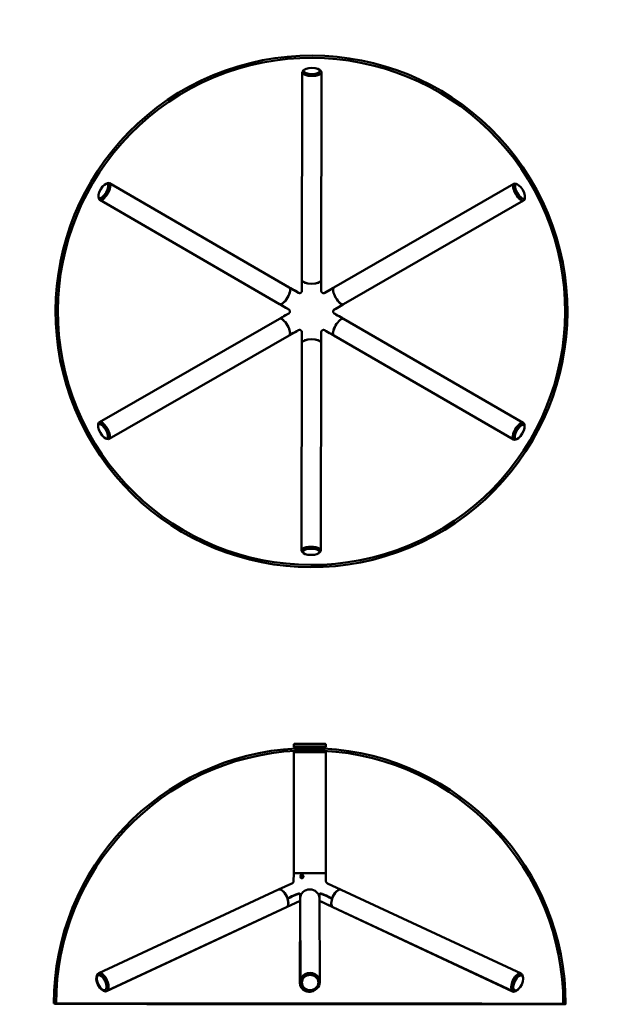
# Model space of a CAD drawing. Header units: millimetres. Extents: x 160 to 2067, y -407 to 1114.
# Tile 3 of 4: x 867 to 1380, y 248 to 1114. Entities that reach past the tile are written whole.
import ezdxf

# ---------------------------------------------------------------- set-up
doc = ezdxf.new("R2010")
doc.units = ezdxf.units.MM
doc.header["$LTSCALE"] = 4
doc.layers.add('Visibile (ISO)', color=7, linetype='Continuous', lineweight=50)

msp = doc.modelspace()

# ---------------------------------------------------------------- linework, layer by layer
at = {"layer": 'Visibile (ISO)'}
for p, q in [((1115, 1067.39), (1114.76, 884.63)), ((1115, 1067.39), (1115, 1067.58)), ((1117.03, 1069.83), (1115.91, 1069)), ((1129.97, 1069.81), (1131.09, 1068.98)), ((1132, 1067.37), (1131.76, 884.6)), ((1132, 1067.37), (1132, 1067.55)), ((942.35, 969.35), (943.63, 969.9)), ((945.48, 969.88), (945.32, 969.97)), ((945.48, 969.88), (1103.57, 878.19)), ((1301.2, 969.31), (1142.92, 878.13)), ((1301.2, 969.31), (1301.36, 969.41)), ((1304.33, 968.77), (1303.06, 969.33)), ((935.86, 958.15), (936.01, 956.77)), ((936.95, 955.17), (936.79, 955.27)), ((936.95, 955.17), (1095.05, 863.49)), ((1309.68, 954.58), (1151.41, 863.4)), ((1309.68, 954.58), (1309.84, 954.68)), ((1310.79, 957.57), (1310.63, 956.19)), ((1131.75, 875.15), (1131.76, 884.6)), ((1111.74, 873.45), (1107.81, 875.74)), ((1114.75, 875.18), (1114.75, 880.09)), ((1134.74, 873.42), (1137.87, 875.22)), ((1103.22, 858.74), (1095.05, 863.49)), ((1143.22, 858.68), (1151.41, 863.4)), ((936.65, 759.61), (1095.03, 850.58)), ((1103.21, 855.28), (1100.09, 853.48)), ((1143.22, 855.22), (1147.15, 852.94)), ((1309.37, 759.02), (1151.38, 850.49)), ((1111.69, 840.55), (1103.5, 835.84)), ((1134.69, 840.51), (1142.86, 835.78)), ((945.12, 744.87), (1103.5, 835.84)), ((1114.69, 838.81), (1114.68, 833.91)), ((1131.69, 838.78), (1131.67, 829.34)), ((1300.85, 744.31), (1142.86, 835.78)), ((1114.33, 646.83), (1114.67, 829.37)), ((1131.33, 646.8), (1131.67, 829.34)), ((935.54, 756.63), (935.7, 758)), ((936.65, 759.61), (936.49, 759.52)), ((1309.37, 759.02), (1309.53, 758.93)), ((1310.47, 756.02), (1310.32, 757.4)), ((941.98, 745.42), (943.25, 744.86)), ((945.12, 744.87), (944.96, 744.78)), ((1300.85, 744.31), (1301.01, 744.22)), ((1304, 744.85), (1302.73, 744.29)), ((1114.33, 646.83), (1114.33, 646.64)), ((1116.37, 644.37), (1115.26, 645.19)), ((1129.28, 644.34), (1130.4, 645.16)), ((1131.33, 646.8), (1131.33, 646.61)), ((1108.23, 476.78), (1107.73, 476.28)), ((1135.23, 476.76), (1135.73, 476.26)), ((1107.65, 362.98), (1107.72, 469.48)), ((1107.73, 473.98), (1107.73, 476.28)), ((1108.22, 470.48), (1108.22, 469.48)), ((1108.23, 472.98), (1108.23, 473.98)), ((1111.63, 472.98), (1111.63, 472.97)), ((1116.26, 472.98), (1116.11, 472.68)), ((1116.11, 472.68), (1116.11, 470.49)), ((1118.96, 472.98), (1119.11, 472.67)), ((1119.11, 472.67), (1119.11, 470.49)), ((1119.73, 472.88), (1119.72, 470.49)), ((1121.13, 472.88), (1121.13, 472.97)), ((1122.33, 472.88), (1122.33, 472.97)), ((1123.73, 472.87), (1123.72, 470.48)), ((1128.48, 472.66), (1128.47, 470.48)), ((1128.63, 472.96), (1128.48, 472.66)), ((1131.32, 472.96), (1131.48, 472.66)), ((1131.48, 472.66), (1131.47, 470.47)), ((1131.83, 472.96), (1131.83, 472.96)), ((1135.22, 470.46), (1135.22, 469.46)), ((1135.23, 472.96), (1135.23, 473.96)), ((1135.65, 362.96), (1135.72, 469.46)), ((1135.73, 473.96), (1135.73, 476.26)), ((1107.65, 362.98), (1107.45, 355.52)), ((1114.02, 360.21), (1114.55, 360.82)), ((1115.02, 360.21), (1114.02, 360.21)), ((1114.22, 359.38), (1114.02, 360.21)), ((1115.13, 359.37), (1114.22, 359.38)), ((1114.94, 359.15), (1114.22, 359.38)), ((1114.55, 360.82), (1115.28, 360.6)), ((1114.94, 358.49), (1114.89, 358.49)), ((1114.99, 361.49), (1114.9, 361.49)), ((1115.47, 359.77), (1114.94, 359.15)), ((1115.28, 360.6), (1115.47, 359.77)), ((1135.65, 362.96), (1135.68, 361.51)), ((1135.76, 358.41), (1135.84, 355.53)), ((936.05, 274.88), (1094.14, 348.43)), ((1105.97, 353.93), (1094.14, 348.43)), ((1137.33, 353.91), (1149.17, 348.39)), ((1307.45, 274.62), (1149.17, 348.39)), ((1113.18, 338.53), (1101.27, 332.97)), ((1113.18, 338.54), (1101.31, 333.01)), ((1112.75, 266.61), (1113.08, 338.48)), ((1113.16, 344.49), (1113.17, 343.85)), ((1113.41, 267.17), (1113.18, 340.7)), ((1130.16, 344.56), (1130.18, 340.75)), ((1130.41, 267.22), (1130.18, 340.75)), ((1130.18, 338.48), (1141.99, 332.98)), ((1130.18, 338.45), (1132.73, 337.26)), ((942.89, 259.15), (1101.27, 332.97)), ((943.22, 259.46), (1101.31, 333.01)), ((1132.73, 337.26), (1141.93, 332.95)), ((1299.92, 258.9), (1141.93, 332.95)), ((1300.27, 259.21), (1141.99, 332.98)), ((933.99, 270.88), (934.15, 272.08)), ((934.31, 271.15), (934.46, 272.34)), ((936.05, 274.88), (935.89, 274.8)), ((1307.45, 274.62), (1307.61, 274.54)), ((1309.18, 270.92), (1309.02, 272.11)), ((938.96, 260.2), (939.98, 259.56)), ((939.25, 260.53), (940.26, 259.88)), ((1112.75, 266.61), (1112.75, 266.54)), ((1113.41, 267.17), (1113.41, 267.09)), ((1130.41, 267.22), (1130.41, 267.15)), ((1303.88, 259.95), (1302.86, 259.31)), ((1304.21, 260.26), (1303.19, 259.62)), ((942.89, 259.15), (942.73, 259.08)), ((943.22, 259.46), (943.06, 259.39)), ((1299.92, 258.9), (1300.08, 258.83)), ((1300.27, 259.21), (1300.43, 259.13))]:
    msp.add_line(p, q, dxfattribs=at)
for centre, radius, start, end in [((1123.15, 857.12), 225, 205.51064, 25.51064), ((1123.15, 857.12), 223, 205.51064, 25.51064), ((1121.57, 247.97), 225, 93.02911, 179.9594), ((1121.57, 247.97), 223, 93.02911, 179.9594), ((1121.57, 247.97), 223, 359.9594, 86.88969), ((1121.57, 247.97), 225, 359.9594, 86.88969)]:
    msp.add_arc(centre, radius, start, end, dxfattribs=at)
for centre, major_axis, ratio in [((1123.15, 857.12), (-203.06, -96.9), 0.999999), ((1123.15, 857.12), (201.26, 96.04), 0.999999), ((1123.5, 1068.6), (7.25, -0.01), 0.37323), ((940.16, 963.14), (3.64, 6.27), 0.373347), ((1306.5, 962.56), (3.62, -6.28), 0.374489), ((939.83, 751.64), (-3.61, 6.29), 0.374723), ((1306.16, 751.05), (-3.63, -6.27), 0.375865), ((1122.83, 645.59), (-7.25, 0.01), 0.375982), ((1114.75, 359.99), (0, 1.19), 0.866815), ((938.58, 266.68), (-3.06, 6.57), 0.465418), ((1121.91, 267.12), (8.5, 0.03), 0.927738), ((1121.91, 266.71), (7.25, 0.02), 0.927738), ((1304.91, 266.42), (3.06, 6.57), 0.462876), ((1121.57, 247.97), (-225, 0.16), 0.001485), ((1121.57, 247.97), (223, -0.16), 0.001485)]:
    msp.add_ellipse(centre, major_axis=major_axis, ratio=ratio, dxfattribs=at)
for centre, major_axis, ratio, start_param, end_param in [((1123.5, 1067.57), (-8.5, 0.01), 0.37323, 5.815736, 9.892228), ((1123.5, 1067.38), (8.5, -0.01), 0.37323, 3.141593, 6.283185), ((1123.5, 1067.38), (-8.5, 0.01), 0.37323, 0, 3.141593), ((941.06, 962.62), (-4.26, -7.35), 0.373347, 5.815552, 9.892412), ((1305.6, 962.04), (-4.24, 7.37), 0.374489, 5.813755, 9.894208), ((941.22, 962.53), (4.26, 7.35), 0.373347, 3.141593, 6.283185), ((941.22, 962.53), (-4.26, -7.35), 0.373347, 0, 3.141593), ((1305.44, 961.95), (4.24, -7.37), 0.374489, 3.141593, 6.283185), ((1305.44, 961.95), (-4.24, 7.37), 0.374489, 0, 3.141593), ((1123.26, 884.62), (8.5, -0.01), 0.37323, 3.141593, 6.283185), ((1123.26, 884.62), (-8.5, 0.01), 0.37323, 0.028717, 3.111343), ((1123.26, 884.62), (8.5, -0.01), 0.37323, 6.282498, 6.283185), ((1099.31, 870.84), (4.26, 7.35), 0.373347, 3.141593, 6.283185), ((1099.31, 870.84), (-4.26, -7.35), 0.373347, 0.030486, 3.113111), ((1112.75, 875.18), (-0.68, -1.88), 0.99999, 1.839977, 1.917262), ((1133.74, 875.15), (-0.68, 1.88), 0.99885, 1.220837, 1.314138), ((1147.16, 870.76), (-4.24, 7.37), 0.374489, 0.027715, 3.11034), ((1147.16, 870.76), (4.24, -7.37), 0.374489, 3.141593, 6.283185), ((1112.75, 875.18), (-1.96, 0.38), 0.999989, 1.234455, 1.309331), ((1133.75, 875.15), (-1.96, -0.37), 0.998777, 1.842094, 1.909692), ((1099.31, 870.84), (-4.26, -7.35), 0.373347, 0, 0.000923), ((1102.22, 857.02), (-1.28, 1.54), 0.998641, 4.968416, 5.064253), ((1144.21, 856.95), (1.27, 1.54), 0.998692, 1.2122, 1.317109), ((1147.16, 870.76), (4.24, -7.37), 0.374489, 6.281495, 6.283185), ((1099.27, 843.21), (-4.23, 7.37), 0.374723, 3.141593, 6.283185), ((1099.27, 843.21), (4.23, -7.37), 0.374723, 0.031253, 3.113878), ((1102.22, 857.01), (1.3, 1.51), 0.998542, 4.373202, 4.441025), ((1147.12, 843.13), (4.26, 7.36), 0.375865, 0.028481, 3.111106), ((1147.12, 843.13), (-4.26, -7.36), 0.375865, 3.141593, 6.283185), ((1144.21, 856.94), (-1.29, 1.53), 0.998612, 1.840781, 1.91825), ((1112.69, 838.81), (-1.97, -0.32), 0.998907, 4.965987, 5.071176), ((1133.69, 838.78), (1.97, -0.34), 0.99999, 1.216702, 1.315463), ((1099.27, 843.21), (4.23, -7.37), 0.374723, 0, 0.001691), ((1123.17, 829.36), (8.5, -0.02), 0.375982, 0.030251, 3.112876), ((1123.17, 829.36), (-8.5, 0.02), 0.375982, 3.141593, 6.283185), ((1112.69, 838.81), (-0.68, 1.88), 0.998853, 4.362717, 4.442889), ((1133.69, 838.78), (0.71, 1.87), 0.999991, 1.837288, 1.933752), ((1147.12, 843.13), (-4.26, -7.36), 0.375865, 6.282261, 6.283185), ((1123.17, 829.36), (8.5, -0.02), 0.375982, 0, 0.000689), ((940.72, 752.15), (4.23, -7.37), 0.374723, 5.813387, 9.894577), ((940.89, 752.24), (4.23, -7.37), 0.374723, 0, 3.141593), ((940.89, 752.24), (-4.23, 7.37), 0.374723, 3.141593, 6.283185), ((1305.11, 751.67), (-4.26, -7.36), 0.375865, 3.141593, 6.283185), ((1305.11, 751.67), (4.26, 7.36), 0.375865, 0, 3.141593), ((1305.27, 751.57), (4.26, 7.36), 0.375865, 5.811585, 9.896378), ((1122.83, 646.63), (8.5, -0.02), 0.375982, 5.8114, 9.896563), ((1122.83, 646.81), (-8.5, 0.02), 0.375982, 3.141593, 6.283185), ((1122.83, 646.81), (8.5, -0.02), 0.375982, 0, 3.141593), ((1121.73, 476.77), (13.5, -0.01), 0.001485, 0.001485, 3.140108), ((1121.73, 473.97), (-14, 0.01), 0.001485, 2.87353, 6.551248), ((1121.73, 472.97), (-13.5, 0.01), 0.001485, 2.362437, 7.436276), ((1121.72, 469.47), (-14, 0.01), 0.001485, 3.141593, 6.283185), ((1121.73, 476.27), (-14, 0.01), 0.001485, 3.141593, 6.283185), ((1121.72, 470.47), (13.5, -0.01), 0.001485, 0, 3.141593), ((1121.73, 473.97), (-13.5, 0.01), 0.001485, 3.141593, 6.283185), ((1121.73, 472.97), (10.25, -0.01), 0.001485, 5.925413, 10.432222), ((1121.73, 472.97), (10.1, -0.01), 0.001485, 5.967414, 10.422828), ((1115.73, 472.97), (-3.5, 0), 0.001485, 4.558856, 8.00603), ((1117.61, 472.98), (-1.65, 0), 0.001485, 2.52801, 6.896768), ((1117.59, 472.96), (-1.65, 0), 0.001485, 5.655593, 6.909293), ((1117.61, 472.68), (1.5, 0), 0.001485, 0, 3.141593), ((1115.73, 472.97), (3.5, 0), 0.001485, 5.896, 6.671855), ((1117.59, 472.96), (1.65, 0), 0.001485, 5.705467, 6.862389), ((1121.73, 472.97), (10.1, -0.01), 0.001485, 4.436338, 4.652948), ((1121.73, 472.97), (10.25, -0.01), 0.001485, 4.440493, 4.653819), ((1121.73, 472.97), (-13.5, 0.01), 0.001485, 1.365639, 1.526337), ((1121.73, 472.88), (-2, 0), 0.001485, 3.141593, 6.283185), ((1121.73, 472.97), (-0.85, 0.001), 0.001485, 2.354464, 7.070314), ((1121.73, 472.97), (10.1, -0.01), 0.001485, 4.77183, 5.463967), ((1121.73, 472.97), (10.25, -0.01), 0.001485, 4.770959, 5.450356), ((1121.73, 472.97), (-13.5, 0.01), 0.001485, 1.615255, 2.106676), ((1129.98, 472.96), (-1.65, 0), 0.001485, 2.52801, 6.896768), ((1129.98, 472.66), (1.5, 0), 0.001485, 0, 3.141593), ((1121.65, 362.97), (-14, 0.01), 0.001485, 3.141632, 6.283146), ((1121.65, 362.97), (-14, 0.01), 0.001485, 3.141632, 6.283146), ((1114.9, 359.99), (0, 1.5), 0.866815, 6.204529, 9.464449), ((1097.73, 340.72), (-3.59, 7.71), 0.465418, 3.141593, 6.283185), ((1097.73, 340.72), (-3.59, 7.71), 0.465418, 4.500233, 6.283185), ((1121.68, 340.72), (-8.5, -0.03), 0.927738, 3.141593, 6.283185), ((1121.68, 340.72), (8.5, 0.03), 0.927738, 0, 3.137272), ((1145.58, 340.69), (-3.59, -7.7), 0.462876, 3.141593, 6.283185), ((1145.58, 340.69), (3.59, 7.7), 0.462876, 0, 1.781443), ((1097.73, 340.72), (3.59, -7.71), 0.465418, 0, 1.329078), ((1121.64, 344.64), (18.84, -0.01), 0.001485, 2.042603, 2.189036), ((1121.63, 344.64), (18.84, -0.01), 0.001485, 0.949202, 1.095666), ((1145.58, 340.69), (-3.59, -7.7), 0.462876, 4.952598, 6.283185), ((1097.68, 340.68), (3.59, -7.7), 0.461763, 6.216516, 6.283185), ((1097.68, 340.68), (3.59, -7.7), 0.461763, 6.216516, 6.283185), ((1145.54, 340.64), (-3.61, -7.7), 0.464306, 0, 0.115454), ((1145.54, 340.64), (-3.61, -7.7), 0.464306, 0, 0.115454), ((939.14, 266.78), (-3.59, 7.7), 0.461763, 0.094893, 1.338911), ((938.24, 266.37), (-3.06, 6.57), 0.461763, 0.622542, 2.519051), ((939.3, 266.86), (-3.59, 7.7), 0.461763, 0.221095, 0.85566), ((939.3, 266.86), (-3.59, 7.7), 0.461763, 0.221095, 0.85566), ((939.47, 267.1), (3.59, -7.71), 0.465418, 5.65338, 10.054584), ((939.64, 267.17), (3.59, -7.71), 0.465418, 0, 3.141593), ((939.64, 267.17), (-3.59, 7.71), 0.465418, 3.141593, 6.283185), ((1121.91, 267.2), (-8.5, -0.03), 0.927738, 3.141593, 6.283185), ((1121.91, 267.2), (8.5, 0.03), 0.927738, 0, 3.141593), ((1303.86, 266.91), (-3.59, -7.7), 0.462876, 3.141593, 6.283185), ((1303.86, 266.91), (3.59, 7.7), 0.462876, 0, 3.141593), ((1304.02, 266.84), (3.59, 7.7), 0.462876, 5.658442, 10.049521), ((939.14, 266.78), (3.59, -7.7), 0.461763, 4.739929, 6.283185), ((939.3, 266.86), (3.59, -7.7), 0.461763, 5.263711, 6.283185), ((939.3, 266.86), (3.59, -7.7), 0.461763, 5.263711, 6.283185), ((1121.25, 266.57), (-8.5, 0.04), 0.926625, 0, 2.353389), ((1121.25, 266.57), (-8.5, 0.04), 0.926625, 0, 2.353389), ((1121.25, 266.5), (-8.5, 0.04), 0.926625, 0, 2.421245), ((1303.68, 266.52), (-3.61, -7.7), 0.464306, 0, 0.798939), ((1304.58, 266.1), (-3.08, -6.56), 0.464306, 0.627586, 0.897506), ((1303.52, 266.6), (-3.61, -7.7), 0.464306, 0, 0.559316), ((1303.52, 266.6), (-3.61, -7.7), 0.464306, 0, 0.559316)]:
    msp.add_ellipse(centre, major_axis=major_axis, ratio=ratio, start_param=start_param, end_param=end_param, dxfattribs=at)
for points, knots in [([(1114.75, 875.19), (1114.75, 875.69), (1114.75, 876.19), (1114.75, 878.99), (1114.75, 881.24), (1114.76, 883.79), (1114.76, 884.21), (1114.76, 884.63)], [10.2471585, 10.2471585, 10.2471585, 10.2471585, 10.3980113, 10.3980113, 11.0915919, 11.0915919, 11.2243041, 11.2243041, 11.2243041, 11.2243041]), ([(1114.76, 884.54), (1114.76, 884.14), (1114.76, 883.76), (1114.76, 881.23), (1114.76, 878.98), (1114.75, 876.19), (1114.75, 875.69), (1114.75, 875.2)], [2.5011339, 2.5011339, 2.5011339, 2.5011339, 2.6253355, 2.6253355, 3.3185686, 3.3185686, 3.4676083, 3.4676083, 3.4676083, 3.4676083]), ([(1131.74, 875.17), (1131.74, 875.67), (1131.74, 876.16), (1131.75, 878.95), (1131.75, 881.2), (1131.75, 883.73), (1131.75, 884.12), (1131.75, 884.51)], [10.1660109, 10.1660109, 10.1660109, 10.1660109, 10.3150506, 10.3150506, 11.0082837, 11.0082837, 11.1324854, 11.1324854, 11.1324854, 11.1324854]), ([(1131.76, 884.6), (1131.76, 884.18), (1131.76, 883.77), (1131.75, 881.21), (1131.75, 878.96), (1131.75, 876.17), (1131.75, 875.66), (1131.75, 875.16)], [2.5569077, 2.5569077, 2.5569077, 2.5569077, 2.6899037, 2.6899037, 3.3834842, 3.3834842, 3.5343371, 3.5343371, 3.5343371, 3.5343371]), ([(1103.57, 878.19), (1103.94, 877.98), (1104.29, 877.77), (1106.5, 876.49), (1108.45, 875.36), (1110.87, 873.96), (1111.3, 873.71), (1111.74, 873.46)], [2.5572707, 2.5572707, 2.5572707, 2.5572707, 2.6899037, 2.6899037, 3.3834842, 3.3834842, 3.5343371, 3.5343371, 3.5343371, 3.5343371]), ([(1111.73, 873.46), (1111.3, 873.71), (1110.87, 873.96), (1108.45, 875.36), (1106.51, 876.48), (1104.32, 877.75), (1103.99, 877.95), (1103.65, 878.14)], [10.1660109, 10.1660109, 10.1660109, 10.1660109, 10.3150506, 10.3150506, 11.0082837, 11.0082837, 11.1324854, 11.1324854, 11.1324854, 11.1324854]), ([(1114.75, 875.2), (1114.75, 874.94), (1114.7, 874.68), (1114.57, 874.35), (1114.53, 874.27), (1114.48, 874.19)], [-0.436132, -0.436132, -0.436132, -0.436132, -0.3537922, -0.3537922, -0.3249098, -0.3249098, -0.3249098, -0.3249098]), ([(1132.02, 874.14), (1131.98, 874.21), (1131.94, 874.29), (1131.79, 874.63), (1131.74, 874.9), (1131.74, 875.17)], [-0.1139811, -0.1139811, -0.1139811, -0.1139811, -0.0861964, -0.0861964, 0, 0, 0, 0]), ([(1134.75, 873.42), (1135.18, 873.67), (1135.62, 873.92), (1138.04, 875.32), (1139.99, 876.44), (1142.2, 877.71), (1142.56, 877.92), (1142.92, 878.13)], [10.2471585, 10.2471585, 10.2471585, 10.2471585, 10.3980113, 10.3980113, 11.0915919, 11.0915919, 11.2233426, 11.2233426, 11.2233426, 11.2233426]), ([(1142.85, 878.08), (1142.51, 877.89), (1142.17, 877.69), (1139.98, 876.43), (1138.04, 875.31), (1135.62, 873.92), (1135.19, 873.67), (1134.76, 873.42)], [2.5011339, 2.5011339, 2.5011339, 2.5011339, 2.6253355, 2.6253355, 3.3185686, 3.3185686, 3.4676083, 3.4676083, 3.4676083, 3.4676083]), ([(1112.73, 873.18), (1112.65, 873.18), (1112.57, 873.19), (1112.22, 873.23), (1111.96, 873.32), (1111.73, 873.46)], [-0.1109381, -0.1109381, -0.1109381, -0.1109381, -0.0861964, -0.0861964, 0, 0, 0, 0]), ([(1114.48, 874.19), (1114.42, 874.09), (1114.35, 873.98), (1114.17, 873.77), (1114.06, 873.67), (1113.81, 873.49), (1113.68, 873.41), (1113.39, 873.29), (1113.25, 873.24), (1112.98, 873.19), (1112.85, 873.18), (1112.73, 873.18)], [-0.21215399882, -0.21215399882, -0.21215399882, -0.21215399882, -0.21213816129, -0.21213816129, -0.21212232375, -0.21212232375, -0.21210648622, -0.21210648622, -0.21209064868, -0.21209064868, -0.21207481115, -0.21207481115, -0.21207481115, -0.21207481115]), ([(1133.75, 873.15), (1133.64, 873.15), (1133.51, 873.16), (1133.24, 873.21), (1133.1, 873.25), (1132.83, 873.37), (1132.69, 873.45), (1132.45, 873.62), (1132.34, 873.72), (1132.16, 873.93), (1132.08, 874.04), (1132.02, 874.14)], [0.212070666, 0.212070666, 0.212070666, 0.212070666, 0.2122385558, 0.2122385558, 0.2124064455, 0.2124064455, 0.2125743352, 0.2125743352, 0.2127422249, 0.2127422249, 0.2129101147, 0.2129101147, 0.2129101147, 0.2129101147]), ([(1134.76, 873.42), (1134.54, 873.29), (1134.29, 873.21), (1133.94, 873.16), (1133.85, 873.15), (1133.75, 873.15)], [-0.436132, -0.436132, -0.436132, -0.436132, -0.3537922, -0.3537922, -0.3252106, -0.3252106, -0.3252106, -0.3252106]), ([(1103.22, 858.75), (1102.78, 859), (1102.35, 859.25), (1099.93, 860.66), (1097.98, 861.78), (1095.77, 863.07), (1095.41, 863.27), (1095.05, 863.48)], [10.2471585, 10.2471585, 10.2471585, 10.2471585, 10.3980113, 10.3980113, 11.0915919, 11.0915919, 11.2245878, 11.2245878, 11.2245878, 11.2245878]), ([(1095.13, 863.44), (1095.47, 863.24), (1095.8, 863.05), (1097.99, 861.78), (1099.94, 860.65), (1102.35, 859.26), (1102.78, 859.01), (1103.21, 858.76)], [2.5011339, 2.5011339, 2.5011339, 2.5011339, 2.6253355, 2.6253355, 3.3185686, 3.3185686, 3.4676083, 3.4676083, 3.4676083, 3.4676083]), ([(1103.21, 858.76), (1103.43, 858.63), (1103.63, 858.46), (1103.86, 858.17), (1103.91, 858.08), (1103.96, 857.99)], [-0.436132, -0.436132, -0.436132, -0.436132, -0.3537938, -0.3537938, -0.3215925, -0.3215925, -0.3215925, -0.3215925]), ([(1103.94, 856.01), (1104, 856.1), (1104.06, 856.22), (1104.15, 856.47), (1104.18, 856.61), (1104.22, 856.91), (1104.22, 857.07), (1104.19, 857.37), (1104.16, 857.51), (1104.07, 857.77), (1104.02, 857.89), (1103.96, 857.99)], [0.2121502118, 0.2121502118, 0.2121502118, 0.2121502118, 0.2123328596, 0.2123328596, 0.2125155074, 0.2125155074, 0.2126981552, 0.2126981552, 0.212880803, 0.212880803, 0.2130634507, 0.2130634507, 0.2130634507, 0.2130634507]), ([(1142.47, 855.97), (1142.42, 856.07), (1142.37, 856.18), (1142.28, 856.43), (1142.25, 856.57), (1142.21, 856.86), (1142.21, 857.01), (1142.24, 857.3), (1142.27, 857.44), (1142.36, 857.69), (1142.41, 857.8), (1142.46, 857.9)], [0.2129311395, 0.2129311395, 0.2129311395, 0.2129311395, 0.2131081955, 0.2131081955, 0.2132852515, 0.2132852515, 0.2134623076, 0.2134623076, 0.2136393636, 0.2136393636, 0.2138164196, 0.2138164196, 0.2138164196, 0.2138164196]), ([(1142.46, 857.9), (1142.51, 857.99), (1142.56, 858.08), (1142.79, 858.38), (1143, 858.56), (1143.23, 858.69)], [-0.1173478, -0.1173478, -0.1173478, -0.1173478, -0.0861964, -0.0861964, 0, 0, 0, 0]), ([(1151.4, 863.4), (1151.04, 863.19), (1150.68, 862.98), (1148.47, 861.7), (1146.52, 860.58), (1144.1, 859.19), (1143.66, 858.94), (1143.22, 858.68)], [2.5569077, 2.5569077, 2.5569077, 2.5569077, 2.6899037, 2.6899037, 3.3834842, 3.3834842, 3.5343371, 3.5343371, 3.5343371, 3.5343371]), ([(1143.23, 858.69), (1143.66, 858.94), (1144.09, 859.19), (1146.51, 860.58), (1148.46, 861.7), (1150.64, 862.96), (1150.98, 863.16), (1151.32, 863.35)], [10.1660109, 10.1660109, 10.1660109, 10.1660109, 10.3150506, 10.3150506, 11.0082837, 11.0082837, 11.1324854, 11.1324854, 11.1324854, 11.1324854]), ([(1095.04, 850.58), (1095.4, 850.79), (1095.75, 850.99), (1097.97, 852.27), (1099.91, 853.38), (1102.34, 854.78), (1102.77, 855.03), (1103.21, 855.28)], [2.558157, 2.558157, 2.558157, 2.558157, 2.6899037, 2.6899037, 3.3834842, 3.3834842, 3.5343371, 3.5343371, 3.5343371, 3.5343371]), ([(1103.2, 855.27), (1102.77, 855.02), (1102.34, 854.77), (1099.92, 853.39), (1097.98, 852.27), (1095.79, 851.01), (1095.45, 850.82), (1095.11, 850.62)], [10.1660109, 10.1660109, 10.1660109, 10.1660109, 10.3150506, 10.3150506, 11.0082837, 11.0082837, 11.1324854, 11.1324854, 11.1324854, 11.1324854]), ([(1103.94, 856.01), (1103.9, 855.94), (1103.86, 855.87), (1103.64, 855.58), (1103.44, 855.4), (1103.2, 855.27)], [-0.1112106, -0.1112106, -0.1112106, -0.1112106, -0.0861964, -0.0861964, 0, 0, 0, 0]), ([(1143.22, 855.21), (1143, 855.33), (1142.8, 855.51), (1142.58, 855.79), (1142.52, 855.88), (1142.47, 855.97)], [-0.436132, -0.436132, -0.436132, -0.436132, -0.3537938, -0.3537938, -0.3220792, -0.3220792, -0.3220792, -0.3220792]), ([(1151.3, 850.53), (1150.96, 850.73), (1150.63, 850.92), (1148.44, 852.19), (1146.5, 853.31), (1144.08, 854.71), (1143.66, 854.96), (1143.22, 855.21)], [2.5011339, 2.5011339, 2.5011339, 2.5011339, 2.6253355, 2.6253355, 3.3185686, 3.3185686, 3.4676083, 3.4676083, 3.4676083, 3.4676083]), ([(1143.22, 855.21), (1143.65, 854.96), (1144.09, 854.71), (1146.51, 853.31), (1148.45, 852.19), (1150.66, 850.91), (1151.02, 850.7), (1151.38, 850.49)], [10.2471585, 10.2471585, 10.2471585, 10.2471585, 10.3980113, 10.3980113, 11.0915919, 11.0915919, 11.2242216, 11.2242216, 11.2242216, 11.2242216]), ([(1111.69, 840.54), (1111.25, 840.29), (1110.82, 840.04), (1108.39, 838.65), (1106.44, 837.53), (1104.23, 836.26), (1103.87, 836.05), (1103.5, 835.84)], [10.2471585, 10.2471585, 10.2471585, 10.2471585, 10.3980113, 10.3980113, 11.0915919, 11.0915919, 11.2245878, 11.2245878, 11.2245878, 11.2245878]), ([(1103.58, 835.89), (1103.92, 836.09), (1104.26, 836.28), (1106.45, 837.54), (1108.4, 838.66), (1110.81, 840.05), (1111.24, 840.29), (1111.68, 840.54)], [2.5011339, 2.5011339, 2.5011339, 2.5011339, 2.6253355, 2.6253355, 3.3185686, 3.3185686, 3.4676083, 3.4676083, 3.4676083, 3.4676083]), ([(1111.68, 840.54), (1111.9, 840.67), (1112.15, 840.76), (1112.52, 840.81), (1112.63, 840.81), (1112.75, 840.81)], [-0.436132, -0.436132, -0.436132, -0.436132, -0.3537922, -0.3537922, -0.3184958, -0.3184958, -0.3184958, -0.3184958]), ([(1114.41, 839.83), (1114.35, 839.93), (1114.28, 840.03), (1114.11, 840.23), (1114.01, 840.32), (1113.77, 840.5), (1113.65, 840.57), (1113.38, 840.69), (1113.25, 840.74), (1112.99, 840.79), (1112.86, 840.81), (1112.75, 840.81)], [0.213090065, 0.213090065, 0.213090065, 0.213090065, 0.2132512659, 0.2132512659, 0.2134124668, 0.2134124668, 0.2135736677, 0.2135736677, 0.2137348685, 0.2137348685, 0.2138960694, 0.2138960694, 0.2138960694, 0.2138960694]), ([(1131.99, 839.83), (1132.04, 839.92), (1132.12, 840.02), (1132.29, 840.21), (1132.39, 840.31), (1132.62, 840.48), (1132.75, 840.55), (1133.01, 840.67), (1133.15, 840.71), (1133.4, 840.76), (1133.52, 840.77), (1133.64, 840.78)], [0.21384671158, 0.21384671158, 0.21384671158, 0.21384671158, 0.21386145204, 0.21386145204, 0.2138761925, 0.2138761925, 0.21389093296, 0.21389093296, 0.21390567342, 0.21390567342, 0.21392041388, 0.21392041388, 0.21392041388, 0.21392041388]), ([(1133.64, 840.78), (1133.74, 840.78), (1133.84, 840.77), (1134.21, 840.73), (1134.48, 840.64), (1134.71, 840.51)], [-0.1177387, -0.1177387, -0.1177387, -0.1177387, -0.0861964, -0.0861964, 0, 0, 0, 0]), ([(1142.86, 835.78), (1142.5, 835.99), (1142.14, 836.2), (1139.93, 837.48), (1137.98, 838.6), (1135.57, 840), (1135.13, 840.25), (1134.7, 840.51)], [2.5569077, 2.5569077, 2.5569077, 2.5569077, 2.6899037, 2.6899037, 3.3834842, 3.3834842, 3.5343371, 3.5343371, 3.5343371, 3.5343371]), ([(1134.71, 840.51), (1135.14, 840.26), (1135.57, 840.01), (1137.98, 838.61), (1139.92, 837.49), (1142.11, 836.22), (1142.44, 836.03), (1142.78, 835.83)], [10.1660109, 10.1660109, 10.1660109, 10.1660109, 10.3150506, 10.3150506, 11.0082837, 11.0082837, 11.1324854, 11.1324854, 11.1324854, 11.1324854]), ([(1114.41, 839.83), (1114.46, 839.75), (1114.5, 839.67), (1114.64, 839.33), (1114.69, 839.06), (1114.69, 838.79)], [-0.114644, -0.114644, -0.114644, -0.114644, -0.0861964, -0.0861964, 0, 0, 0, 0]), ([(1114.67, 829.37), (1114.67, 829.79), (1114.67, 830.2), (1114.68, 832.76), (1114.68, 835), (1114.69, 837.8), (1114.69, 838.3), (1114.69, 838.8)], [2.5571942, 2.5571942, 2.5571942, 2.5571942, 2.6899037, 2.6899037, 3.3834842, 3.3834842, 3.5343371, 3.5343371, 3.5343371, 3.5343371]), ([(1114.69, 838.79), (1114.69, 838.3), (1114.69, 837.8), (1114.69, 835.01), (1114.68, 832.77), (1114.68, 830.24), (1114.68, 829.86), (1114.67, 829.47)], [10.1660109, 10.1660109, 10.1660109, 10.1660109, 10.3150506, 10.3150506, 11.0082837, 11.0082837, 11.1324854, 11.1324854, 11.1324854, 11.1324854]), ([(1131.69, 838.78), (1131.69, 838.27), (1131.69, 837.77), (1131.68, 834.98), (1131.68, 832.73), (1131.67, 830.18), (1131.67, 829.76), (1131.67, 829.34)], [10.2471585, 10.2471585, 10.2471585, 10.2471585, 10.3980113, 10.3980113, 11.0915919, 11.0915919, 11.2245878, 11.2245878, 11.2245878, 11.2245878]), ([(1131.67, 829.44), (1131.67, 829.83), (1131.67, 830.22), (1131.67, 832.74), (1131.68, 834.99), (1131.68, 837.77), (1131.68, 838.27), (1131.68, 838.77)], [2.5011339, 2.5011339, 2.5011339, 2.5011339, 2.6253355, 2.6253355, 3.3185686, 3.3185686, 3.4676083, 3.4676083, 3.4676083, 3.4676083]), ([(1131.68, 838.77), (1131.68, 839.02), (1131.73, 839.28), (1131.88, 839.63), (1131.93, 839.73), (1131.99, 839.83)], [-0.436132, -0.436132, -0.436132, -0.436132, -0.3537922, -0.3537922, -0.318681, -0.318681, -0.318681, -0.318681]), ([(1109.68, 472.65), (1109.7, 472.65), (1109.71, 472.65), (1109.75, 472.65), (1109.78, 472.65), (1109.96, 472.66), (1110.19, 472.66), (1111.01, 472.66), (1111.7, 472.66), (1113.37, 472.66), (1114.36, 472.66), (1116.54, 472.66), (1117.75, 472.66), (1120.23, 472.66), (1121.54, 472.66), (1124.07, 472.66), (1125.34, 472.66), (1127.68, 472.66), (1128.78, 472.65), (1130.68, 472.65), (1131.5, 472.65), (1132.77, 472.64), (1133.23, 472.64), (1133.63, 472.64), (1133.65, 472.64), (1133.77, 472.63)], [0, 0, 0, 0, 0.039404, 0.039404, 0.131501, 0.131501, 0.409476, 0.409476, 0.805416, 0.805416, 1.1882, 1.1882, 1.570789, 1.570789, 1.953272, 1.953272, 2.335732, 2.335732, 2.7182, 2.7182, 3.100725, 3.100725, 3.483474, 3.483474, 3.691046, 3.691046, 3.691046, 3.691046]), ([(1109.78, 470.65), (1109.79, 470.65), (1109.8, 470.66), (1109.83, 470.66), (1109.85, 470.66), (1109.88, 470.66), (1109.9, 470.67), (1109.94, 470.68), (1109.96, 470.68), (1110.02, 470.7), (1110.05, 470.71), (1110.15, 470.75), (1110.21, 470.78), (1110.35, 470.87), (1110.43, 470.94), (1110.56, 471.09), (1110.62, 471.19), (1110.69, 471.39), (1110.72, 471.49), (1110.73, 471.7), (1110.72, 471.81), (1110.66, 472.02), (1110.62, 472.12), (1110.5, 472.29), (1110.43, 472.37), (1110.26, 472.5), (1110.16, 472.56), (1110.02, 472.61), (1109.97, 472.62), (1109.91, 472.64), (1109.88, 472.64), (1109.85, 472.65), (1109.83, 472.65), (1109.81, 472.65), (1109.81, 472.65), (1109.79, 472.65), (1109.79, 472.65), (1109.77, 472.65), (1109.77, 472.65), (1109.77, 472.65), (1109.77, 472.65), (1109.77, 472.65), (1109.78, 472.65), (1109.85, 472.65), (1109.96, 472.65), (1110.42, 472.65), (1110.91, 472.64), (1112.21, 472.64), (1113.07, 472.64), (1114.68, 472.63), (1115.38, 472.63), (1116.11, 472.63)], [0, 0, 0, 0, 0.01536, 0.01536, 0.022695, 0.022695, 0.029071, 0.029071, 0.035927, 0.035927, 0.047361, 0.047361, 0.068075, 0.068075, 0.09783, 0.09783, 0.129592, 0.129592, 0.161457, 0.161457, 0.193329, 0.193329, 0.225201, 0.225201, 0.257069, 0.257069, 0.288886, 0.288886, 0.303413, 0.303413, 0.311113, 0.311113, 0.318272, 0.318272, 0.324604, 0.324604, 0.334869, 0.334869, 0.356432, 0.356432, 0.360294, 0.360294, 0.418661, 0.418661, 0.605745, 0.605745, 0.966996, 0.966996, 1.347938, 1.347938, 1.596325, 1.596325, 1.596325, 1.596325]), ([(1123.73, 472.63), (1124.11, 472.62), (1124.49, 472.62), (1126.09, 472.62), (1127.29, 472.62), (1128.39, 472.62), (1128.43, 472.62), (1128.48, 472.62)], [2.3780771, 2.3780771, 2.3780771, 2.3780771, 2.4944472, 2.4944472, 2.8767142, 2.8767142, 2.8920496, 2.8920496, 2.8920496, 2.8920496]), ([(1131.48, 472.63), (1132.12, 472.63), (1132.64, 472.63), (1133.22, 472.63), (1133.39, 472.63), (1133.58, 472.63), (1133.64, 472.63), (1133.68, 472.63), (1133.68, 472.63), (1133.68, 472.63), (1133.68, 472.63), (1133.66, 472.63), (1133.65, 472.63), (1133.63, 472.63), (1133.61, 472.63), (1133.58, 472.63), (1133.56, 472.62), (1133.52, 472.61), (1133.5, 472.61), (1133.45, 472.6), (1133.42, 472.59), (1133.33, 472.55), (1133.27, 472.53), (1133.13, 472.45), (1133.06, 472.39), (1132.92, 472.24), (1132.86, 472.15), (1132.77, 471.96), (1132.74, 471.85), (1132.72, 471.64), (1132.72, 471.53), (1132.77, 471.32), (1132.81, 471.22), (1132.92, 471.04), (1132.99, 470.95), (1133.15, 470.81), (1133.24, 470.76), (1133.38, 470.7), (1133.43, 470.68), (1133.51, 470.66), (1133.54, 470.65), (1133.58, 470.65), (1133.59, 470.64), (1133.61, 470.64), (1133.62, 470.64), (1133.64, 470.64), (1133.65, 470.64), (1133.66, 470.64), (1133.66, 470.64), (1133.67, 470.64)], [3.31172, 3.31172, 3.31172, 3.31172, 3.641072, 3.641072, 3.829907, 3.829907, 3.958387, 3.958387, 3.996114, 3.996114, 4.023676, 4.023676, 4.035397, 4.035397, 4.043719, 4.043719, 4.050897, 4.050897, 4.057306, 4.057306, 4.067696, 4.067696, 4.086537, 4.086537, 4.115304, 4.115304, 4.146987, 4.146987, 4.178849, 4.178849, 4.21072, 4.21072, 4.242592, 4.242592, 4.274462, 4.274462, 4.306299, 4.306299, 4.321449, 4.321449, 4.331864, 4.331864, 4.336316, 4.336316, 4.342369, 4.342369, 4.349311, 4.349311, 4.356502, 4.356502, 4.356502, 4.356502]), ([(1105.97, 353.93), (1106.21, 354.04), (1106.48, 354.21), (1106.93, 354.63), (1107.11, 354.86), (1107.35, 355.26), (1107.41, 355.42), (1107.46, 355.57), (1107.47, 355.6), (1107.47, 355.6)], [9.5109809, 9.5109809, 9.5109809, 9.5109809, 9.6686088, 9.6686088, 9.8262367, 9.8262367, 9.9838647, 9.9838647, 10.0859041, 10.0859041, 10.0859041, 10.0859041]), ([(1107.45, 355.54), (1107.45, 355.54), (1107.44, 355.53), (1107.41, 355.42), (1107.35, 355.26), (1107.1, 354.85), (1106.92, 354.62), (1106.5, 354.23), (1106.28, 354.08), (1106.08, 353.97)], [8.4509754, 8.4509754, 8.4509754, 8.4509754, 8.4663596, 8.4663596, 8.6227134, 8.6227134, 8.7790672, 8.7790672, 8.9077571, 8.9077571, 8.9077571, 8.9077571]), ([(1116.01, 359.99), (1116.01, 359.8), (1115.97, 359.59), (1115.82, 359.21), (1115.71, 359.03), (1115.46, 358.76), (1115.3, 358.64), (1114.96, 358.48), (1114.77, 358.44), (1114.44, 358.44), (1114.26, 358.48), (1113.94, 358.64), (1113.79, 358.76), (1113.57, 359.03), (1113.47, 359.21), (1113.35, 359.59), (1113.32, 359.8), (1113.33, 360.19), (1113.36, 360.39), (1113.5, 360.78), (1113.6, 360.95), (1113.83, 361.22), (1113.98, 361.34), (1114.3, 361.5), (1114.48, 361.54), (1114.82, 361.54), (1115, 361.5), (1115.33, 361.34), (1115.49, 361.22), (1115.73, 360.95), (1115.84, 360.78), (1115.98, 360.39), (1116.01, 360.19), (1116.01, 359.99)], [0, 0, 0, 0, 0.0586089, 0.0586089, 0.1172179, 0.1172179, 0.1758, 0.1758, 0.2343821, 0.2343821, 0.2929643, 0.2929643, 0.3515464, 0.3515464, 0.4101554, 0.4101554, 0.4687643, 0.4687643, 0.5270451, 0.5270451, 0.5853259, 0.5853259, 0.6436434, 0.6436434, 0.7019609, 0.7019609, 0.7602784, 0.7602784, 0.8185959, 0.8185959, 0.8768767, 0.8768767, 0.9351575, 0.9351575, 0.9351575, 0.9351575]), ([(1135.76, 358.41), (1135.76, 358.41), (1135.76, 358.45), (1135.74, 358.61), (1135.73, 358.73), (1135.7, 359), (1135.68, 359.18), (1135.66, 359.56), (1135.65, 359.77), (1135.64, 360.16), (1135.64, 360.36), (1135.64, 360.74), (1135.65, 360.92), (1135.66, 361.19), (1135.67, 361.31), (1135.68, 361.46), (1135.68, 361.5), (1135.68, 361.51)], [0.236667, 0.236667, 0.236667, 0.236667, 0.2929643, 0.2929643, 0.3515464, 0.3515464, 0.4101554, 0.4101554, 0.4687643, 0.4687643, 0.5270451, 0.5270451, 0.5853259, 0.5853259, 0.6436434, 0.6436434, 0.6996892, 0.6996892, 0.6996892, 0.6996892]), ([(1135.64, 359.96), (1135.64, 359.76), (1135.65, 359.55), (1135.68, 359.17), (1135.69, 359), (1135.72, 358.72), (1135.74, 358.6), (1135.76, 358.44), (1135.76, 358.41), (1135.76, 358.41)], [0, 0, 0, 0, 0.0586089, 0.0586089, 0.1172179, 0.1172179, 0.1758, 0.1758, 0.2341521, 0.2341521, 0.2341521, 0.2341521]), ([(1135.82, 355.6), (1135.82, 355.6), (1135.82, 355.57), (1135.87, 355.42), (1135.93, 355.26), (1136.18, 354.85), (1136.36, 354.61), (1136.82, 354.2), (1137.09, 354.02), (1137.33, 353.91)], [8.3638631, 8.3638631, 8.3638631, 8.3638631, 8.4681149, 8.4681149, 8.6252527, 8.6252527, 8.7823906, 8.7823906, 8.9395284, 8.9395284, 8.9395284, 8.9395284]), ([(1101.99, 340.73), (1102.35, 340.9), (1102.71, 341.06), (1104.92, 342.09), (1106.87, 342.99), (1109.29, 344.08), (1109.72, 344.27), (1110.16, 344.46)], [2.5569077, 2.5569077, 2.5569077, 2.5569077, 2.6899037, 2.6899037, 3.3834842, 3.3834842, 3.5343371, 3.5343371, 3.5343371, 3.5343371]), ([(1110.14, 344.19), (1109.71, 344), (1109.29, 343.81), (1106.87, 342.72), (1104.93, 341.83), (1102.74, 340.81), (1102.41, 340.65), (1102.07, 340.5)], [10.1660109, 10.1660109, 10.1660109, 10.1660109, 10.3150506, 10.3150506, 11.0082837, 11.0082837, 11.1324854, 11.1324854, 11.1324854, 11.1324854]), ([(1111.86, 344.64), (1111.8, 344.63), (1111.73, 344.62), (1111.41, 344.58), (1111.16, 344.53), (1110.64, 344.38), (1110.38, 344.29), (1110.14, 344.19)], [-0.1849707, -0.1849707, -0.1849707, -0.1849707, -0.1636009, -0.1636009, -0.0861964, -0.0861964, 0, 0, 0, 0]), ([(1110.16, 344.46), (1110.34, 344.54), (1110.53, 344.62), (1110.94, 344.74), (1111.15, 344.8), (1111.55, 344.88), (1111.74, 344.9), (1111.92, 344.92)], [-0.436224, -0.436224, -0.436224, -0.436224, -0.3695956, -0.3695956, -0.3048365, -0.3048365, -0.2466429, -0.2466429, -0.2466429, -0.2466429]), ([(1113.07, 344.68), (1112.98, 344.68), (1112.88, 344.68), (1112.4, 344.68), (1111.98, 344.68), (1111.28, 344.68), (1111, 344.68), (1110.72, 344.68)], [-0.294325, -0.294325, -0.294325, -0.294325, -0.2597897, -0.2597897, -0.1291461, -0.1291461, -0.045938, -0.045938, -0.045938, -0.045938]), ([(1111.86, 344.64), (1111.91, 344.64), (1111.95, 344.64), (1112.16, 344.65), (1112.31, 344.65), (1112.43, 344.64)], [0.11007365, 0.11007365, 0.11007365, 0.11007365, 0.1182197, 0.1182197, 0.15002613, 0.15002613, 0.15002613, 0.15002613]), ([(1112.4, 344.92), (1112.38, 344.92), (1112.36, 344.92), (1112.26, 344.92), (1112.18, 344.92), (1112.04, 344.92), (1111.97, 344.92), (1111.92, 344.92)], [-0.04019896, -0.04019896, -0.04019896, -0.04019896, -0.03577925, -0.03577925, -0.02353914, -0.02353914, -0.0130847, -0.0130847, -0.0130847, -0.0130847]), ([(1112.4, 344.92), (1112.46, 344.91), (1112.52, 344.9), (1112.76, 344.86), (1112.9, 344.81), (1113.11, 344.67), (1113.16, 344.57), (1113.16, 344.47)], [-0.1895372, -0.1895372, -0.1895372, -0.1895372, -0.1659463, -0.1659463, -0.0884967, -0.0884967, -0.001289, -0.001289, -0.001289, -0.001289]), ([(1113.16, 344.24), (1113.15, 344.32), (1113.1, 344.39), (1112.94, 344.51), (1112.84, 344.55), (1112.63, 344.61), (1112.53, 344.63), (1112.43, 344.64)], [-0.4218184, -0.4218184, -0.4218184, -0.4218184, -0.3537922, -0.3537922, -0.2908149, -0.2908149, -0.2512178, -0.2512178, -0.2512178, -0.2512178]), ([(1113.17, 343.85), (1113.17, 342.97), (1113.17, 342.09), (1113.17, 341.07), (1113.18, 340.9), (1113.18, 340.73)], [10.4051894, 10.4051894, 10.4051894, 10.4051894, 11.0915919, 11.0915919, 11.2245878, 11.2245878, 11.2245878, 11.2245878]), ([(1130.16, 344.47), (1130.17, 344.54), (1130.2, 344.61), (1130.32, 344.73), (1130.41, 344.79), (1130.64, 344.87), (1130.77, 344.89), (1130.92, 344.9)], [-0.4311081, -0.4311081, -0.4311081, -0.4311081, -0.3695956, -0.3695956, -0.3048365, -0.3048365, -0.2466429, -0.2466429, -0.2466429, -0.2466429]), ([(1130.89, 344.62), (1130.84, 344.62), (1130.78, 344.61), (1130.56, 344.57), (1130.42, 344.52), (1130.23, 344.39), (1130.18, 344.32), (1130.16, 344.24)], [-0.1849707, -0.1849707, -0.1849707, -0.1849707, -0.1636009, -0.1636009, -0.0861964, -0.0861964, -0.0180764, -0.0180764, -0.0180764, -0.0180764]), ([(1132.6, 344.66), (1132.29, 344.66), (1131.98, 344.66), (1131.25, 344.66), (1130.85, 344.66), (1130.4, 344.66), (1130.33, 344.66), (1130.25, 344.66)], [-0.4806252, -0.4806252, -0.4806252, -0.4806252, -0.3878057, -0.3878057, -0.2597897, -0.2597897, -0.2327328, -0.2327328, -0.2327328, -0.2327328]), ([(1130.89, 344.62), (1130.89, 344.62), (1130.9, 344.62), (1131.06, 344.64), (1131.26, 344.64), (1131.46, 344.62)], [-0.11997936, -0.11997936, -0.11997936, -0.11997936, -0.11916174, -0.11916174, -0.07760983, -0.07760983, -0.07760983, -0.07760983]), ([(1131.41, 344.9), (1131.38, 344.91), (1131.36, 344.91), (1131.25, 344.91), (1131.17, 344.91), (1131.03, 344.91), (1130.97, 344.91), (1130.92, 344.9)], [-0.04035455, -0.04035455, -0.04035455, -0.04035455, -0.03612499, -0.03612499, -0.02398786, -0.02398786, -0.01312431, -0.01312431, -0.01312431, -0.01312431]), ([(1131.05, 344.91), (1131.07, 344.91), (1131.08, 344.91), (1131.15, 344.91), (1131.2, 344.91), (1131.25, 344.91)], [0.23213101, 0.23213101, 0.23213101, 0.23213101, 0.23645631, 0.23645631, 0.25258887, 0.25258887, 0.25258887, 0.25258887]), ([(1131.41, 344.9), (1131.48, 344.9), (1131.55, 344.89), (1131.87, 344.85), (1132.13, 344.8), (1132.66, 344.65), (1132.93, 344.55), (1133.17, 344.45)], [-0.1895372, -0.1895372, -0.1895372, -0.1895372, -0.1659463, -0.1659463, -0.0884967, -0.0884967, 0, 0, 0, 0]), ([(1133.18, 344.17), (1132.95, 344.27), (1132.71, 344.36), (1132.24, 344.49), (1132.04, 344.54), (1131.71, 344.6), (1131.58, 344.61), (1131.46, 344.62)], [-0.436132, -0.436132, -0.436132, -0.436132, -0.3537922, -0.3537922, -0.2908149, -0.2908149, -0.2512178, -0.2512178, -0.2512178, -0.2512178]), ([(1133.17, 344.45), (1133.6, 344.25), (1134.04, 344.06), (1136.46, 342.97), (1138.41, 342.07), (1140.62, 341.04), (1140.98, 340.87), (1141.34, 340.7)], [10.2471585, 10.2471585, 10.2471585, 10.2471585, 10.3980113, 10.3980113, 11.0915919, 11.0915919, 11.2245878, 11.2245878, 11.2245878, 11.2245878]), ([(1141.26, 340.47), (1140.92, 340.63), (1140.59, 340.78), (1138.4, 341.8), (1136.45, 342.7), (1134.04, 343.79), (1133.61, 343.98), (1133.18, 344.17)], [2.5011339, 2.5011339, 2.5011339, 2.5011339, 2.6253355, 2.6253355, 3.3185686, 3.3185686, 3.4676083, 3.4676083, 3.4676083, 3.4676083])]:
    msp.add_open_spline(points, degree=3, knots=knots, dxfattribs=at)
for points in [[(1114.67, 874.64), (1114.72, 874.82), (1114.75, 875), (1114.75, 875.19)], [(1131.75, 875.16), (1131.75, 874.97), (1131.77, 874.77), (1131.83, 874.58)], [(1111.74, 873.46), (1111.9, 873.36), (1112.07, 873.29), (1112.25, 873.25)], [(1134.25, 873.21), (1134.42, 873.26), (1134.59, 873.33), (1134.75, 873.42)], [(1103.68, 858.38), (1103.54, 858.53), (1103.38, 858.65), (1103.22, 858.75)], [(1143.22, 858.68), (1143.05, 858.58), (1142.89, 858.46), (1142.75, 858.31)], [(1103.21, 855.28), (1103.37, 855.37), (1103.51, 855.48), (1103.64, 855.61)], [(1142.77, 855.56), (1142.91, 855.43), (1143.06, 855.31), (1143.22, 855.21)], [(1112.25, 840.76), (1112.05, 840.72), (1111.86, 840.64), (1111.69, 840.54)], [(1134.7, 840.51), (1134.52, 840.61), (1134.33, 840.68), (1134.14, 840.73)], [(1114.69, 838.8), (1114.69, 838.99), (1114.66, 839.18), (1114.61, 839.37)], [(1131.78, 839.37), (1131.72, 839.17), (1131.69, 838.97), (1131.69, 838.78)], [(1119.11, 472.63), (1119.32, 472.63), (1119.52, 472.63), (1119.73, 472.63)], [(1114.94, 361.5), (1114.93, 361.5), (1114.91, 361.49), (1114.9, 361.49)], [(1114.91, 358.49), (1114.92, 358.49), (1114.92, 358.49), (1114.93, 358.48)], [(1112.07, 344.92), (1112.14, 344.92), (1112.2, 344.92), (1112.27, 344.92)]]:
    msp.add_open_spline(points, degree=3, dxfattribs=at)
for points, weights in [([(1115.3, 360.5), (1115.18, 360.36), (1115.02, 360.21)], [1.07704474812, 1.07248897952, 1]), ([(1115.02, 360.21), (1115.17, 359.82), (1115.21, 359.46)], [1, 1.14040216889, 1.02595365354])]:
    msp.add_rational_spline(points, weights, degree=2, dxfattribs=at)

doc.saveas('drawing.dxf')
